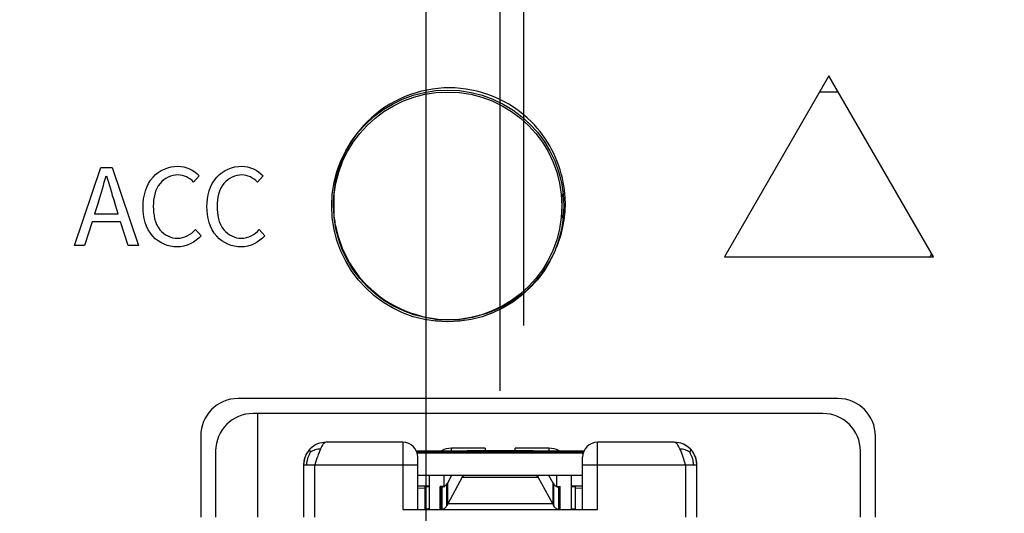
# Model space of a CAD drawing. Header units: inches. Extents: x 0 to 34, y 0 to 22.
# Tile 16 of 52: x 5.634 to 6.152, y 11.777 to 12.037. Entities that reach past the tile are written whole.
import ezdxf

# ---------------------------------------------------------------- set-up
doc = ezdxf.new("R2010")
doc.units = ezdxf.units.IN
doc.header["$LTSCALE"] = 1.87
doc.header["$MEASUREMENT"] = 0
doc.linetypes.add('CENTER', pattern=[0.6, 0.375, -0.075, 0.075, -0.075])
doc.layers.get('0').update_dxf_attribs({"linetype": 'CONTINUOUS'})
for name, color, linetype in [('02___PRT_ALL_AXES', 7, 'CONTINUOUS'), ('_LAYER_1_', 7, 'CONTINUOUS'), ('DEFAULT_1', 7, 'CENTER'), ('DIMENSIONS', 7, 'CONTINUOUS')]:
    doc.layers.add(name, color=color, linetype=linetype)
doc.styles.get("Standard").update_dxf_attribs({"font": 'txt', "width": 0.8})
doc.dimstyles.new('DIMSTYLE_1', dxfattribs={"dimtxt": 0.125, "dimasz": 0.18, "dimexe": 0.125, "dimexo": 0.0625, "dimgap": 0.0625, "dimtad": 0, "dimtih": 1, "dimtoh": 1, "dimzin": 0, "dimdsep": 46, "dimtxsty": 'STANDARD', "dimblk": '_FILLED', "dimblk1": '_FILLED', "dimblk2": '_FILLED', "dimcen": 0.09, "dimazin": 0, "dimtp": 0.01, "dimtm": 0.01, "dimtfac": 1, "dimtofl": 0, "dimtmove": 0, "dimatfit": 3, "dimldrblk": '_FILLED', "dimfxl": 1, "dimtolj": 1, "dimtzin": 0, "dimarcsym": 0})
doc.dimstyles.new('DIMSTYLE_2', dxfattribs={"dimtxt": 0.125, "dimasz": 0.18, "dimexe": 0.125, "dimexo": 0.0625, "dimgap": 0.03125, "dimtad": 0, "dimtih": 1, "dimtoh": 1, "dimzin": 0, "dimdsep": 46, "dimtxsty": 'STANDARD', "dimblk": '_FILLED', "dimblk1": '_FILLED', "dimblk2": '_FILLED', "dimcen": 0.09, "dimazin": 0, "dimtp": 0.01, "dimtm": 0.01, "dimtfac": 1, "dimtofl": 0, "dimtmove": 0, "dimatfit": 3, "dimldrblk": '_FILLED', "dimfxl": 1, "dimtolj": 1, "dimtzin": 0, "dimarcsym": 0})

# ---------------------------------------------------------------- blocks, each defined once
blk = doc.blocks.new('_FILLED')
at = {"color": 0, "linetype": 'BYBLOCK'}
blk.add_solid([(0, 0), (-1, 0.1736111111), (-1, -0.1736111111)], dxfattribs=at)
blk = doc.blocks.new('*D0')
at = {"layer": 'DIMENSIONS', "color": 2, "linetype": 'CONTINUOUS'}
for p, q in [((5.5749072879, 11.2587026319), (5.5749072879, 15.0738535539)), ((7.2022804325, 12.324896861), (7.2022804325, 15.0738535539)), ((5.5749072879, 14.9488535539), (5.2149072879, 14.9488535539)), ((7.2022804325, 14.9488535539), (7.5622804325, 14.9488535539))]:
    blk.add_line(p, q, dxfattribs=at)
at = {"layer": 'DIMENSIONS', "color": 2, "linetype": 'CONTINUOUS', "xscale": 0.18, "yscale": 0.18, "zscale": 0.18}
blk.add_blockref('_FILLED', (5.5749072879, 14.9488535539), dxfattribs=at)
at = {"layer": 'DIMENSIONS', "color": 2, "linetype": 'CONTINUOUS', "xscale": 0.18, "yscale": 0.18, "zscale": 0.18, "rotation": 180}
blk.add_blockref('_FILLED', (7.2022804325, 14.9488535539), dxfattribs=at)
at = {"layer": 'DIMENSIONS', "color": 2, "linetype": 'CONTINUOUS', "insert": (6.3885938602, 15.0113535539), "char_height": 0.125, "width": 1.525, "attachment_point": 2, "line_spacing_factor": 0.9}
blk.add_mtext('(41.34{\\ftxt.shx;\\W1.000000;\\H0.125000; }[1.627])', dxfattribs=at)
blk = doc.blocks.new('*D4')
at = {"layer": 'DIMENSIONS', "color": 2, "linetype": 'CONTINUOUS'}
blk.add_line((5.6867183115, 12.5768063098), (4.8874072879, 12.5768063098), dxfattribs=at)
at = {"layer": 'DIMENSIONS', "color": 2, "linetype": 'CONTINUOUS', "insert": (4.8249072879, 12.6393063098), "char_height": 0.125, "width": 1.425, "attachment_point": 3, "line_spacing_factor": 0.9}
blk.add_mtext('122.50{\\ftxt.shx;\\W1.000000;\\H0.125000; }[4.823]', dxfattribs=at)
blk = doc.blocks.new('*D5')
at = {"layer": 'DIMENSIONS', "color": 2, "linetype": 'CONTINUOUS'}
blk.add_line((7.2368254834, 12.6988535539), (7.8897804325, 12.6988535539), dxfattribs=at)
at = {"layer": 'DIMENSIONS', "color": 2, "linetype": 'CONTINUOUS', "insert": (7.9522804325, 12.7613535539), "char_height": 0.125, "width": 1.425, "attachment_point": 1, "line_spacing_factor": 0.9}
blk.add_mtext('125.60{\\ftxt.shx;\\W1.000000;\\H0.125000; }[4.945]', dxfattribs=at)
blk = doc.blocks.new('*D16')
at = {"layer": 'DIMENSIONS', "color": 2, "linetype": 'CONTINUOUS'}
blk.add_line((5.8865214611, 11.8410779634), (5.8865214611, 13.3863535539), dxfattribs=at)
at = {"layer": 'DIMENSIONS', "color": 2, "linetype": 'CONTINUOUS', "insert": (5.8240214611, 13.4488535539), "char_height": 0.125, "width": 1.125, "attachment_point": 1, "rotation": 90, "line_spacing_factor": 0.9}
blk.add_mtext('0.31{\\ftxt.shx;\\W1.000000;\\H0.125000; }[.012]', dxfattribs=at)
blk = doc.blocks.new('*D17')
at = {"layer": 'DIMENSIONS', "color": 2, "linetype": 'CONTINUOUS'}
blk.add_line((6.2727419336, 11.228873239), (6.2727419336, 13.3863535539), dxfattribs=at)
at = {"layer": 'DIMENSIONS', "color": 2, "linetype": 'CONTINUOUS', "insert": (6.2102419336, 13.4488535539), "char_height": 0.125, "width": 1.125, "attachment_point": 1, "rotation": 90, "line_spacing_factor": 0.9}
blk.add_mtext('9.50{\\ftxt.shx;\\W1.000000;\\H0.125000; }[.374]', dxfattribs=at)
blk = doc.blocks.new('*D19')
at = {"layer": 'DIMENSIONS', "color": 2, "linetype": 'CONTINUOUS'}
for p, q in [((5.7097336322, 12.1252538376), (5.7097336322, 13.3863535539)), ((5.8475450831, 12.0569996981), (5.7097336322, 12.1252538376)), ((5.8475450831, 11.2949441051), (5.8475450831, 12.0569996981))]:
    blk.add_line(p, q, dxfattribs=at)
at = {"layer": 'DIMENSIONS', "color": 2, "linetype": 'CONTINUOUS', "insert": (5.6472336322, 13.4488535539), "char_height": 0.125, "width": 1.125, "attachment_point": 1, "rotation": 90, "line_spacing_factor": 0.9}
blk.add_mtext('1.30{\\ftxt.shx;\\W1.000000;\\H0.125000; }[.051]', dxfattribs=at)

msp = doc.modelspace()

# ---------------------------------------------------------------- linework, layer by layer
at = {"color": 7, "linetype": 'CONTINUOUS'}
for p, q in [((6.0642405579, 11.9984204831), (6.0544895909, 11.9984204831)), ((5.918962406, 11.9448833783), (5.918962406, 11.9384204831)), ((6.0640805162, 11.8370425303), (5.7487261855, 11.8370425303)), ((6.0562065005, 11.8291685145), (5.7566002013, 11.8291685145)), ((5.7290411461, 11.8173574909), (5.7290411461, 11.7746409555)), ((5.8353403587, 11.8140110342), (5.794986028, 11.8140110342)), ((5.8353403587, 11.8140110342), (5.8353403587, 11.7785779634)), ((5.9377025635, 11.7785779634), (5.9377025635, 11.8140110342)), ((5.9780568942, 11.8140110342), (5.9377025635, 11.8140110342)), ((6.0837655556, 11.7746409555), (6.0837655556, 11.8173574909)), ((5.7369151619, 11.8094834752), (5.7369151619, 11.7746409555)), ((5.78614693, 11.8100339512), (5.7866343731, 11.8105516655)), ((5.7864387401, 11.8102182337), (5.7866343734, 11.8105516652)), ((5.7867983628, 11.8087784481), (5.7864387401, 11.8102182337)), ((5.8423451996, 11.8095197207), (5.872730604, 11.8095197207)), ((5.9305226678, 11.8091761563), (5.8425202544, 11.8091761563)), ((5.930347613, 11.8088325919), (5.8426953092, 11.8088325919)), ((5.8428431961, 11.8084805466), (5.9301997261, 11.8084805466)), ((5.8609309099, 11.8095197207), (5.8609309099, 11.8108614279)), ((5.8786474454, 11.8108614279), (5.8609309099, 11.8108614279)), ((5.868833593, 11.8095942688), (5.8693081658, 11.809683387)), ((5.8693081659, 11.8096820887), (5.8693783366, 11.8096801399)), ((5.8693783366, 11.8095197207), (5.8693783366, 11.8096801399)), ((5.8693783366, 11.8096801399), (5.9036645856, 11.8096801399)), ((5.8693783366, 11.8096801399), (5.872730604, 11.8095197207)), ((5.8786474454, 11.8108614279), (5.8786474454, 11.8096820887)), ((5.8943954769, 11.8096820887), (5.8943954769, 11.8108614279)), ((5.9121120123, 11.8108614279), (5.8943954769, 11.8108614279)), ((5.9003123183, 11.8095197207), (5.9036645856, 11.8096801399)), ((5.9003123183, 11.8095197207), (5.9306977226, 11.8095197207)), ((5.9036645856, 11.8096801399), (5.9037347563, 11.8096820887)), ((5.9036645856, 11.8096801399), (5.9036645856, 11.8095197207)), ((5.9037347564, 11.809683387), (5.9042093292, 11.8095942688)), ((5.9121120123, 11.8108614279), (5.9121120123, 11.8095197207)), ((5.9865567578, 11.8096396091), (5.9862445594, 11.8087784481)), ((5.9864085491, 11.8105516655), (5.9871421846, 11.8097470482)), ((5.9864085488, 11.8105516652), (5.9864185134, 11.8105417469)), ((6.0758915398, 11.7746409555), (6.0758915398, 11.8094834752)), ((5.8432143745, 11.7785779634), (5.8432143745, 11.8061370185)), ((5.9298285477, 11.7785779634), (5.9298285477, 11.8061370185)), ((5.989122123, 11.8063305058), (5.989184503, 11.8061593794)), ((5.7831750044, 11.8022000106), (5.7831750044, 11.7746409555)), ((5.7831750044, 11.8022000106), (5.8432143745, 11.8022000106)), ((5.7890805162, 11.7746409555), (5.7890805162, 11.8022000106)), ((5.9298285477, 11.8022000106), (5.9898679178, 11.8022000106)), ((5.983962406, 11.8022000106), (5.983962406, 11.7746409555)), ((5.9898679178, 11.7746409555), (5.9898679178, 11.8022000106)), ((5.8432143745, 11.7966699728), (5.9298285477, 11.7966699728)), ((5.8491198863, 11.7966699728), (5.8491198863, 11.7785779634)), ((5.856993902, 11.7907484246), (5.856993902, 11.7966699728)), ((5.8583067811, 11.7918859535), (5.8589017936, 11.7927081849)), ((5.8589017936, 11.7927069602), (5.8610667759, 11.7966699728)), ((5.8665715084, 11.7956128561), (5.8589017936, 11.7815733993)), ((5.8589017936, 11.7815733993), (5.8589017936, 11.7927069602)), ((5.8673475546, 11.7967052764), (5.8665715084, 11.7956116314)), ((5.8665715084, 11.7966699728), (5.8665715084, 11.7956128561)), ((5.8665715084, 11.7956128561), (5.9064714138, 11.7956128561)), ((5.9064714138, 11.7956116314), (5.9056953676, 11.7967052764)), ((5.9064714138, 11.7956128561), (5.9064714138, 11.7966699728)), ((5.9141411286, 11.7815733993), (5.9064714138, 11.7956128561)), ((5.9119761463, 11.7966699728), (5.9141411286, 11.7927069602)), ((5.9141411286, 11.7927081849), (5.9147361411, 11.7918859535)), ((5.9141411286, 11.7927069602), (5.9141411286, 11.7815733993)), ((5.9160490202, 11.7966699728), (5.9160490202, 11.7906761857)), ((5.9239230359, 11.7785779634), (5.9239230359, 11.7966699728)), ((5.8432143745, 11.7911441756), (5.8491198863, 11.7911441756)), ((5.8432143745, 11.7898849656), (5.8468830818, 11.7900044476)), ((5.8468830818, 11.7900044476), (5.8471513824, 11.7900222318)), ((5.8468830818, 11.7900044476), (5.8468830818, 11.7785779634)), ((5.8471513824, 11.7906975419), (5.8490652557, 11.7907537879)), ((5.8471513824, 11.7785779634), (5.8471513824, 11.7906975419)), ((5.8550253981, 11.7786883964), (5.8550253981, 11.7906761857)), ((5.8568753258, 11.7906761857), (5.8550253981, 11.7906761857)), ((5.8550255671, 11.7904985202), (5.855153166, 11.7904870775)), ((5.8551531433, 11.7904870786), (5.8551531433, 11.7786765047)), ((5.8551531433, 11.7904870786), (5.8559453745, 11.7904502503)), ((5.8554999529, 11.7904710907), (5.8554999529, 11.7786605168)), ((5.8559453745, 11.7786396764), (5.8559453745, 11.7904502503)), ((5.8560190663, 11.7904502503), (5.8559453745, 11.7904502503)), ((5.8559453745, 11.7904502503), (5.8560190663, 11.7904487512)), ((5.8583067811, 11.7918847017), (5.8583067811, 11.7805044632)), ((5.9147361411, 11.7805044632), (5.9147361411, 11.7918847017)), ((5.9161675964, 11.7906761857), (5.9180175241, 11.7906761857)), ((5.9170238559, 11.7904487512), (5.9170975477, 11.7904502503)), ((5.9170975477, 11.7904502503), (5.9170238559, 11.7904502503)), ((5.9178897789, 11.7904870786), (5.9170975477, 11.7904502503)), ((5.9170975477, 11.7904502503), (5.9170975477, 11.7786396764)), ((5.9175429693, 11.7786605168), (5.9175429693, 11.7904710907)), ((5.9178897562, 11.7904870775), (5.9180173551, 11.7904985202)), ((5.9178897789, 11.7786765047), (5.9178897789, 11.7904870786)), ((5.9180173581, 11.7786879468), (5.9180175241, 11.7906761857)), ((5.9239230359, 11.7911441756), (5.9298285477, 11.7911441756)), ((5.9239776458, 11.7907537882), (5.9258915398, 11.7906975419)), ((5.9258915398, 11.7906975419), (5.9258915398, 11.7785779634)), ((5.9258915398, 11.7900222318), (5.9261598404, 11.7900044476)), ((5.9261598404, 11.7785779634), (5.9261598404, 11.7900044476)), ((5.9261598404, 11.7900044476), (5.9298285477, 11.7898849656)), ((5.8353403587, 11.7785779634), (5.9377025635, 11.7785779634)), ((5.8487373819, 11.7789385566), (5.8471513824, 11.778886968)), ((5.8490652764, 11.7789432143), (5.8487373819, 11.7789385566)), ((5.8551531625, 11.7786765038), (5.8550255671, 11.7786879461)), ((5.8554999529, 11.7786605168), (5.8551531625, 11.7786765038)), ((5.8589017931, 11.7815721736), (5.8583067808, 11.7805032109)), ((5.9141411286, 11.7815733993), (5.8589017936, 11.7815733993)), ((5.9147361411, 11.7805032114), (5.9141411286, 11.7815721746)), ((5.9178897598, 11.7786765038), (5.9175429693, 11.7786605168)), ((5.9180173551, 11.7786879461), (5.9178897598, 11.7786765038)), ((5.9258915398, 11.778886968), (5.9239813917, 11.7789431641))]:
    msp.add_line(p, q, dxfattribs=at)
for points in [[(5.9864185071, 11.8105417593), (5.9852367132, 11.8115783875), (5.9829585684, 11.81294587)], [(5.7838371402, 11.8060989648), (5.7838074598, 11.8060130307), (5.7837512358, 11.8058440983), (5.7836950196, 11.8056661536), (5.7836394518, 11.8054799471), (5.7835851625, 11.8052863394), (5.7835326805, 11.8050859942), (5.7834823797, 11.8048790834), (5.783434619, 11.8046657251), (5.7833897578, 11.8044460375), (5.7833481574, 11.8042201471), (5.7833101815, 11.8039881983), (5.7832761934, 11.8037503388), (5.783246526, 11.8035064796), (5.7832215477, 11.8032568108), (5.7832016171, 11.803001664), (5.7831870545, 11.8027414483), (5.7831781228, 11.8024766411), (5.7831750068, 11.8022077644)], [(5.9898679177, 11.8022000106), (5.9898001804, 11.803471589), (5.9895586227, 11.8048870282), (5.9891844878, 11.8061594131)]]:
    msp.add_lwpolyline(points, dxfattribs=at)
for centre, radius, start, end in [((5.7487261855, 11.8173574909), 0.0196850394, 90, 180), ((6.0640805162, 11.8173574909), 0.0196850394, 0, 90), ((5.7566002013, 11.8094834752), 0.0196850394, 90, 180), ((6.0562065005, 11.8094834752), 0.0196850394, 0, 90), ((5.794986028, 11.8022000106), 0.0118110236, 90, 135), ((5.8353403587, 11.8061370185), 0.0078740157, 0, 90), ((5.9377025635, 11.8061370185), 0.0078740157, 90, 180), ((5.9780568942, 11.8022000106), 0.0118110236, 45, 90), ((5.794986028, 11.8022000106), 0.0118110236, 138.4499806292, 179.9999920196), ((5.8609309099, 11.7990504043), 0.0118110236, 90, 116.9404457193), ((5.9121120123, 11.7990504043), 0.0118110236, 63.0595542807, 90), ((5.9780568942, 11.8022000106), 0.0118110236, 20.4698998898, 39.7159903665), ((5.9780568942, 11.8022000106), 0.0118110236, 0, 19.5863151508)]:
    msp.add_arc(centre, radius, start, end, dxfattribs=at)
for points, knots in [([(5.7949860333, 11.8140110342), (5.7944098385, 11.814011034), (5.7935104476, 11.8132369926), (5.7927020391, 11.8119467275), (5.7922582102, 11.8110513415), (5.7920332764, 11.8105516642)], [0, 0, 0, 0, 0.3685565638, 0.6494963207, 1, 1, 1, 1]), ([(5.9810096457, 11.8105516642), (5.9807847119, 11.8110513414), (5.980340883, 11.8119467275), (5.9795324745, 11.8132369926), (5.9786330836, 11.814011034), (5.9780568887, 11.8140110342)], [0, 0, 0, 0, 0.3505036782, 0.6314434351, 1, 1, 1, 1]), ([(5.7849047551, 11.8022000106), (5.7849057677, 11.8028412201), (5.7849825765, 11.8040350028), (5.7854158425, 11.8057270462), (5.7860266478, 11.8072787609), (5.786518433, 11.8082849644), (5.7867984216, 11.8087784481)], [0, 0, 0, 0, 0.2779588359, 0.5154277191, 0.7540460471, 1, 1, 1, 1]), ([(5.7920332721, 11.8105516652), (5.7911083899, 11.8104444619), (5.7892652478, 11.810110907), (5.7875764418, 11.8092790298), (5.7867983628, 11.8087784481)], [0, 0, 0, 0, 0.5015832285, 1, 1, 1, 1]), ([(5.792033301, 11.8105516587), (5.7914714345, 11.8093035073), (5.7904573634, 11.8065236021), (5.7895612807, 11.8037103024), (5.789080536, 11.8022000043)], [0, 0, 0, 0, 0.4634059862, 1, 1, 1, 1]), ([(5.9839623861, 11.8022000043), (5.9834816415, 11.8037103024), (5.9825855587, 11.806523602), (5.9815714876, 11.8093035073), (5.9810096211, 11.8105516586)], [0, 0, 0, 0, 0.5365940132, 1, 1, 1, 1]), ([(5.9862445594, 11.8087784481), (5.985466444, 11.8092789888), (5.9837775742, 11.8101106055), (5.981934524, 11.8104445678), (5.9810096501, 11.8105516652)], [0, 0, 0, 0, 0.4984245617, 1, 1, 1, 1]), ([(5.9881382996, 11.8022000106), (5.9881372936, 11.8028412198), (5.988060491, 11.8040350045), (5.9876272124, 11.8057270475), (5.9870163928, 11.8072787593), (5.9865246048, 11.808284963), (5.9862446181, 11.8087784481)], [0, 0, 0, 0, 0.2779584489, 0.5154274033, 0.7540461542, 1, 1, 1, 1]), ([(5.9864185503, 11.810541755), (5.9865030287, 11.8104574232), (5.9866811, 11.8101682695), (5.9866060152, 11.8098319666), (5.9865567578, 11.8096396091)], [0, 0, 0, 0, 0.3754490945, 1, 1, 1, 1]), ([(5.8560190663, 11.7904500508), (5.8564188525, 11.7904500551), (5.8570621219, 11.7906867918), (5.8577773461, 11.7912725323), (5.8581300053, 11.7916654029), (5.8583067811, 11.7918859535)], [0, 0, 0, 0, 0.4322668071, 0.6943838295, 1, 1, 1, 1]), ([(5.9147361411, 11.7918859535), (5.9149129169, 11.7916654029), (5.9152655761, 11.7912725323), (5.9159808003, 11.7906867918), (5.9166240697, 11.7904500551), (5.9170238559, 11.7904500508)], [0, 0, 0, 0, 0.3056161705, 0.5677331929, 1, 1, 1, 1]), ([(5.858306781, 11.7805032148), (5.858133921, 11.7802207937), (5.8577925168, 11.7797205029), (5.8572208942, 11.7791152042), (5.8566352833, 11.7787314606), (5.8562145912, 11.7786364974), (5.8560203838, 11.7786364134)], [0, 0, 0, 0, 0.3239859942, 0.5906990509, 0.8099783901, 1, 1, 1, 1]), ([(5.9170225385, 11.7786364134), (5.9168283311, 11.7786364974), (5.916407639, 11.7787314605), (5.9158220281, 11.7791152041), (5.9152504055, 11.7797205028), (5.9149090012, 11.7802207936), (5.9147361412, 11.7805032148)], [0, 0, 0, 0, 0.19002161, 0.4093009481, 0.6760140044, 1, 1, 1, 1])]:
    msp.add_open_spline(points, degree=3, knots=knots, dxfattribs=at)
at = {"layer": '02___PRT_ALL_AXES', "color": 7, "linetype": 'CONTINUOUS'}
for p, q in [((6.0593650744, 12.0068783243), (6.0044442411, 11.9116033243)), ((6.1142859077, 11.9116033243), (6.0593650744, 12.0068783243)), ((5.798962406, 11.9448833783), (5.798962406, 11.9319575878)), ((5.918962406, 11.9384204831), (5.918962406, 11.9319575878)), ((6.0044442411, 11.9116033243), (6.1142859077, 11.9116033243)), ((5.8654253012, 11.8784204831), (5.8524995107, 11.8784204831)), ((5.758962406, 11.8291685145), (5.758962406, 11.7746409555))]:
    msp.add_line(p, q, dxfattribs=at)
for radius in [0.061023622, 0.06]:
    msp.add_circle((5.858962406, 11.9384204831), radius, dxfattribs=at)
for start, end in [(84.6218602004, 94.5575468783), (333.3179071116, 335.2233543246)]:
    msp.add_arc((6.058962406, 11.9384204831), 0.06, start, end, dxfattribs=at)
at = {"layer": '_LAYER_1_', "color": 40, "linetype": 'CONTINUOUS'}
for p, q in [((6.0593650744, 12.0068783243), (6.0044442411, 11.9116033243)), ((6.1142859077, 11.9116033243), (6.0593650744, 12.0068783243)), ((5.6626970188, 11.9175880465), (5.6765859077, 11.9586033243)), ((5.6765859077, 11.9586033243), (5.6824588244, 11.9586033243)), ((5.6824588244, 11.9586033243), (5.6963342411, 11.9175880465)), ((5.7282759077, 11.9542824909), (5.7253327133, 11.9509741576)), ((5.7618317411, 11.9542824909), (5.7589020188, 11.9509741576)), ((5.6752702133, 11.9405297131), (5.6732628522, 11.9342769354)), ((5.6855784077, 11.9342769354), (5.6836524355, 11.9405297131)), ((5.6732628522, 11.9342769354), (5.6855784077, 11.9342769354)), ((5.6719607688, 11.9300922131), (5.6680138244, 11.9175880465)), ((5.6868941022, 11.9300922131), (5.6719607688, 11.9300922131)), ((5.6908410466, 11.9175880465), (5.6868941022, 11.9300922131)), ((5.7262685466, 11.9259630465), (5.7292117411, 11.9227755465)), ((5.7598378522, 11.9259630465), (5.7627817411, 11.9227755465)), ((5.6680138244, 11.9175880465), (5.6626970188, 11.9175880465)), ((5.6963342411, 11.9175880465), (5.6908410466, 11.9175880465)), ((6.0044442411, 11.9116033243), (6.1142859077, 11.9116033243))]:
    msp.add_line(p, q, dxfattribs=at)
for centre, radius, start, end in [((5.8618085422, 11.9387962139), 0.0631354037, 145.7589002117, 160.1867629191), ((5.8617606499, 11.9387585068), 0.0631031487, 160.1398133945, 167.534153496), ((5.3122985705, 12.0545447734), 0.3804574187, 342.5616819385, 344.7309479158), ((6.0742122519, 12.0630248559), 0.4093189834, 195.3966823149, 197.4135062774), ((5.8590294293, 11.9393235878), 0.0603133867, 168.9661628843, 174.5200815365), ((5.8605018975, 11.93905627), 0.0618098, 167.5517956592, 168.9841808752), ((5.8608823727, 11.939387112), 0.0599034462, 3.8099185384, 11.0484092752), ((5.8561608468, 11.939596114), 0.057431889, 174.5174279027, 179.9747940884), ((5.8638286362, 11.9396092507), 0.0569489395, 0.0122029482, 3.7838823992), ((5.8562030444, 11.9396481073), 0.0574740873, 180.0266445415, 185.6414756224), ((5.8645682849, 11.9396226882), 0.0562092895, 358.7619625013, 359.9986663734), ((5.8594560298, 11.9399785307), 0.0607437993, 185.6500060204, 192.80852253), ((5.8622205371, 11.9371551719), 0.0575349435, 307.7860983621, 322.2139675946), ((5.8603056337, 11.9387263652), 0.060011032, 322.1486317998, 323.696844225)]:
    msp.add_arc(centre, radius, start, end, dxfattribs=at)
for points, knots in [([(5.8597525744, 12.0006449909), (5.8441842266, 12.0006449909), (5.8242744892, 11.992653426), (5.8116802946, 11.9773462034), (5.8096159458, 11.9743210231)], [0, 0, 0, 0, 0.8145617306, 1, 1, 1, 1]), ([(5.9196755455, 11.9508669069), (5.9173732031, 11.9626950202), (5.9038652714, 11.9891884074), (5.8753212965, 12.0006449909), (5.8597525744, 12.0006449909)], [0, 0, 0, 0, 0.4318162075, 1, 1, 1, 1]), ([(5.6987620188, 11.9380949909), (5.6987620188, 11.9435700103), (5.7014543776, 11.9547924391), (5.7123254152, 11.9593491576), (5.7170861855, 11.9593491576)], [0, 0, 0, 0, 0.5348897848, 1, 1, 1, 1]), ([(5.7323313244, 11.9380949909), (5.7323313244, 11.94356983), (5.7350208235, 11.9547869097), (5.7458847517, 11.9593491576), (5.75064188, 11.9593491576)], [0, 0, 0, 0, 0.5350719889, 1, 1, 1, 1]), ([(5.7171403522, 11.9547852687), (5.7136640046, 11.9547852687), (5.7055872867, 11.9508876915), (5.7041467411, 11.9424242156), (5.7041467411, 11.9382172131)], [0, 0, 0, 0, 0.4524520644, 1, 1, 1, 1]), ([(5.7507097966, 11.9547852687), (5.7472313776, 11.9547852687), (5.7391520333, 11.9508900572), (5.7377024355, 11.9424248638), (5.7377024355, 11.9382172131)], [0, 0, 0, 0, 0.4525614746, 1, 1, 1, 1]), ([(5.7167742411, 11.9168352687), (5.7120920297, 11.9168352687), (5.7012837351, 11.9214053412), (5.6987620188, 11.9326054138), (5.6987620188, 11.9380949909)], [0, 0, 0, 0, 0.4603134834, 1, 1, 1, 1]), ([(5.7041467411, 11.9382172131), (5.7041467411, 11.9339667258), (5.7053858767, 11.9254776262), (5.7134452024, 11.9213991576), (5.7168963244, 11.9213991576)], [0, 0, 0, 0, 0.551895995, 1, 1, 1, 1]), ([(5.7503299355, 11.9168352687), (5.7456513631, 11.9168352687), (5.734850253, 11.9214109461), (5.7323313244, 11.9326055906), (5.7323313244, 11.9380949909)], [0, 0, 0, 0, 0.46012834, 1, 1, 1, 1]), ([(5.7377024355, 11.9382172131), (5.7377024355, 11.9339667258), (5.7389415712, 11.9254776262), (5.7470008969, 11.9213991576), (5.7504520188, 11.9213991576)], [0, 0, 0, 0, 0.551895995, 1, 1, 1, 1]), ([(5.8002237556, 11.9265120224), (5.8027550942, 11.9153516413), (5.8162898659, 11.8897949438), (5.8441841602, 11.8785977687), (5.8597525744, 11.8785977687)], [0, 0, 0, 0, 0.4186046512, 1, 1, 1, 1])]:
    msp.add_open_spline(points, degree=3, knots=knots, dxfattribs=at)
for points in [[(5.7170861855, 11.9593491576), (5.7211806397, 11.9593491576), (5.725525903, 11.9573159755), (5.7282759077, 11.9542824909)], [(5.75064188, 11.9593491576), (5.7547363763, 11.9593491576), (5.7590900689, 11.9573235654), (5.7618317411, 11.9542824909)], [(5.7253327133, 11.9509741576), (5.7232648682, 11.9531639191), (5.7201521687, 11.9547852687), (5.7171403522, 11.9547852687)], [(5.7589020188, 11.9509741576), (5.7568274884, 11.9531575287), (5.7537215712, 11.9547852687), (5.7507097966, 11.9547852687)], [(5.9192827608, 11.9265119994), (5.9201759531, 11.930449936), (5.9206789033, 11.934445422), (5.9207644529, 11.9384082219)], [(5.7292117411, 11.9227755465), (5.7262362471, 11.9192748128), (5.7213686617, 11.9168352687), (5.7167742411, 11.9168352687)], [(5.7168963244, 11.9213991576), (5.7203711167, 11.9213991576), (5.723956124, 11.923369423), (5.7262685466, 11.9259630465)], [(5.7627817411, 11.9227755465), (5.7597957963, 11.9192780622), (5.7549286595, 11.9168352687), (5.7503299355, 11.9168352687)], [(5.7504520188, 11.9213991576), (5.7539308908, 11.9213991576), (5.7575160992, 11.9233722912), (5.7598378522, 11.9259630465)], [(5.9086682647, 11.9031963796), (5.9137744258, 11.9101464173), (5.9173976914, 11.9182010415), (5.9192827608, 11.9265119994)], [(5.8597525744, 11.8785977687), (5.8729829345, 11.8785977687), (5.886682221, 11.8832988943), (5.8974730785, 11.8916850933)]]:
    msp.add_open_spline(points, degree=3, dxfattribs=at)
at = {"layer": 'DEFAULT_1', "color": 7, "linetype": 'CENTER'}
msp.add_line((5.8987261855, 12.5768063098), (5.8987261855, 7.8842367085), dxfattribs=at)

# ---------------------------------------------------------------- dimensions: what is measured, and where the dimension line sits
at = {"layer": 'DIMENSIONS', "color": 2, "linetype": 'CONTINUOUS'}
dim = msp.add_linear_dim(base=(7.2022804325, 14.9488535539), p1=(5.5749072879, 11.1962026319), p2=(7.2022804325, 12.262396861), text='(<>)', dimstyle='DIMSTYLE_1', dxfattribs=at)
dim.commit()
dim.dimension.update_dxf_attribs({"geometry": '*D0', "text_midpoint": (6.3885938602, 14.9488535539), "dimtype": 160})
for feature_location, offset, dtype, origin, picture, middle in [((5.8475450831, 11.2949441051), (-0.13781145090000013, 2.0914094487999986), 1, (5.8987261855, 11.0244441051), '*D19', (5.7097336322, 14.0113535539)), ((5.8865214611, 11.8410779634), (0, 1.5452755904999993), 1, (5.8987261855, 11.7785779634), '*D16', (5.8865214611, 14.0113535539)), ((6.2727419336, 11.228873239), (0, 2.157480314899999), 1, (5.8987261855, 11.166373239), '*D17', (6.2727419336, 14.0113535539)), ((7.2368254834, 12.6988535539), (0.6529549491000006, 0), 0, (5.6057261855, 7.7539716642), '*D5', (8.6647804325, 12.6988535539)), ((5.6867183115, 12.5768063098), (-0.7993110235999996, 0), 0, (5.7492183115, 7.7539716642), '*D4', (4.1124072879, 12.5768063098))]:
    dim = msp.add_ordinate_dim(feature_location=feature_location, offset=offset, dtype=dtype, origin=origin, dimstyle='DIMSTYLE_2', dxfattribs=at)
    dim.commit()
    dim.dimension.update_dxf_attribs({"geometry": picture, "text_midpoint": middle})

doc.saveas('drawing.dxf')
